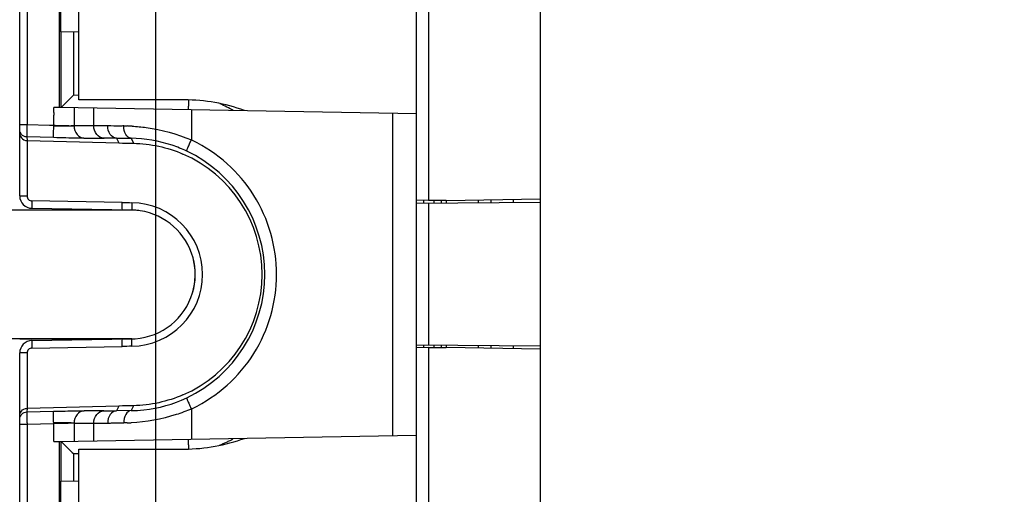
# Model space of a CAD drawing. Header units: millimetres. Extents: x 0 to 210, y 0 to 297.
# Tile 7 of 34: x 63 to 73, y 148 to 153. Entities that reach past the tile are written whole.
import ezdxf
from ezdxf.enums import TextEntityAlignment as Align

# ---------------------------------------------------------------- set-up
doc = ezdxf.new("R2010")
doc.units = ezdxf.units.MM
doc.header["$LTSCALE"] = 19.36
doc.layers.get('0').update_dxf_attribs({"linetype": 'CONTINUOUS'})
doc.layers.add('Z_DIM_2D', color=7, linetype='CONTINUOUS')
doc.styles.add('TEXTSTYLE_3', font='helveticaneueltw1g-ltcn.otf')
doc.dimstyles.new('DIMSTYLE_1', dxfattribs={"dimtxt": 2.1, "dimasz": 3.5, "dimexe": 1.5, "dimexo": 0, "dimgap": 0.525, "dimtad": 1, "dimdec": 0, "dimlfac": 4, "dimdsep": 46, "dimtxsty": 'TEXTSTYLE_3', "dimblk": '_FILLED', "dimblk1": '_FILLED', "dimblk2": '_FILLED', "dimcen": 0.09, "dimclrt": 5, "dimadec": 3, "dimazin": 2, "dimtp": 0.5, "dimtm": 0.5, "dimtfac": 1, "dimtdec": 0, "dimtofl": 0, "dimtmove": 0, "dimatfit": 3, "dimldrblk": '_FILLED', "dimfxl": 0, "dimtolj": 1, "dimarcsym": 0})
doc.dimstyles.new('DIMSTYLE_2', dxfattribs={"dimtxt": 2.1, "dimasz": 3.5, "dimexe": 1.5, "dimexo": 0, "dimgap": 0.525, "dimtad": 1, "dimdec": 3, "dimlfac": 4, "dimdsep": 46, "dimtxsty": 'TEXTSTYLE_3', "dimblk": '_FILLED', "dimblk1": '_FILLED', "dimblk2": '_FILLED', "dimcen": 0.09, "dimclrt": 5, "dimadec": 3, "dimazin": 2, "dimtp": 0.3, "dimtm": 0.3, "dimtfac": 1, "dimtdec": 3, "dimtofl": 0, "dimtmove": 0, "dimatfit": 3, "dimldrblk": '_FILLED', "dimfxl": 0, "dimtolj": 1, "dimarcsym": 0})
doc.dimstyles.new('DIMSTYLE_3', dxfattribs={"dimtxt": 2.1, "dimasz": 3.5, "dimexe": 1.5, "dimexo": 0, "dimgap": 0.525, "dimtad": 1, "dimdec": 1, "dimlfac": 4, "dimdsep": 46, "dimtxsty": 'TEXTSTYLE_3', "dimblk": '_FILLED', "dimblk1": '_FILLED', "dimblk2": '_FILLED', "dimcen": 0.09, "dimclrt": 5, "dimadec": 3, "dimazin": 2, "dimtp": 0.1, "dimtm": 0.1, "dimtfac": 1, "dimtdec": 1, "dimtofl": 0, "dimtmove": 0, "dimatfit": 3, "dimldrblk": '_FILLED', "dimfxl": 0, "dimtolj": 1, "dimarcsym": 0})

# ---------------------------------------------------------------- blocks, each defined once
blk = doc.blocks.new('*D7')
at = {"layer": 'Z_DIM_2D', "color": 2, "linetype": 'Continuous', "transparency": 16777216}
for p, q in [((64.2495, 151.0603), (59.2893, 151.0603)), ((60.7893, 151.0603), (60.7893, 150.4104)), ((60.7893, 149.7605), (60.7893, 150.4104)), ((60.7893, 150.4104), (60.7893, 144.8447)), ((64.2494, 149.7605), (59.2893, 149.7605))]:
    blk.add_line(p, q, dxfattribs=at)
at = {"layer": 'Z_DIM_2D', "color": 5, "linetype": 'Continuous', "transparency": 16777216, "style": 'TEXTSTYLE_3'}
blk.add_text('5.2', height=2.1, rotation=90, dxfattribs=at).set_placement((60.2643, 148.3708), align=Align.RIGHT)
blk = doc.blocks.new('_FILLED')
at = {"color": 0, "linetype": 'ByBlock'}
blk.add_solid([(0, 0), (-1, 0.125), (-1, -0.125)], dxfattribs=at)
blk = doc.blocks.new('_NONE')
blk = doc.blocks.new('*D9')
at = {"layer": 'Z_DIM_2D', "color": 2, "linetype": 'Continuous', "transparency": 16777216}
for p, q in [((64.4908, 139.8109), (64.4908, 166.9218)), ((104.4826, 162.1603), (104.4826, 166.9218)), ((64.4908, 165.4218), (84.4867, 165.4218)), ((104.4826, 165.4218), (84.4867, 165.4218))]:
    blk.add_line(p, q, dxfattribs=at)
at = {"layer": 'Z_DIM_2D', "color": 5, "linetype": 'Continuous', "transparency": 16777216, "style": 'TEXTSTYLE_3'}
blk.add_text('160', height=2.1, dxfattribs=at).set_placement((83.9456, 165.9468), align=Align.CENTER)
blk = doc.blocks.new('*D10')
at = {"layer": 'Z_DIM_2D', "color": 2, "linetype": 'Continuous', "transparency": 16777216}
for p, q in [((103.8441, 161.5104), (115.6861, 161.5104)), ((114.1861, 161.5104), (114.1861, 150.3357)), ((114.1861, 139.161), (114.1861, 150.3357)), ((65.1407, 139.161), (115.6861, 139.161))]:
    blk.add_line(p, q, dxfattribs=at)
at = {"layer": 'Z_DIM_2D', "color": 5, "linetype": 'Continuous', "transparency": 16777216, "style": 'TEXTSTYLE_3'}
blk.add_text('89.5', height=2.1, rotation=90, dxfattribs=at).set_placement((113.6611, 150.3357), align=Align.CENTER)

msp = doc.modelspace()

# ---------------------------------------------------------------- linework, layer by layer
at = {"color": 7, "linetype": 'Continuous'}
for p, q in [((68.36906, 137.91036), (68.36906, 162.91036)), ((63.71702, 152.17286), (63.71702, 161.17146)), ((64.77948, 152.17286), (63.71702, 152.17286)), ((67.11906, 151.12941), (68.36906, 151.14032)), ((67.11906, 149.70123), (67.11906, 151.12941)), ((64.23857, 151.06036), (63.11906, 151.06036)), ((63.11906, 149.76036), (64.23858, 149.76036)), ((67.11906, 149.70123), (68.36906, 149.69032)), ((63.71702, 141.90584), (63.71702, 148.64786)), ((63.71702, 148.64786), (64.78163, 148.64786))]:
    msp.add_line(p, q, dxfattribs=at)
at = {"color": 6, "linetype": 'Continuous'}
for p, q in [((63.11932, 151.20277), (63.11932, 162.60475)), ((63.51917, 152.0965), (63.51915, 161.16456)), ((67.11913, 151.12941), (67.11913, 156.70123)), ((63.53108, 153.10647), (63.53108, 152.8591)), ((63.53108, 152.8591), (63.71702, 152.86235)), ((63.53677, 152.09655), (63.53677, 152.8591)), ((63.51912, 152.09653), (63.46262, 152.09554)), ((63.51917, 152.09653), (63.51912, 152.09653)), ((67.11913, 152.03349), (63.51912, 152.09653)), ((63.56113, 152.1211), (63.57356, 152.13346)), ((63.86583, 151.91149), (63.66816, 151.91073)), ((63.19235, 151.79856), (63.19301, 151.76258)), ((63.19301, 151.76257), (63.19366, 151.2028)), ((63.19301, 151.76257), (64.11998, 151.73844)), ((67.23976, 151.15827), (67.11913, 151.16038)), ((67.41908, 151.15602), (67.23976, 151.15827)), ((67.36911, 151.15602), (67.36911, 151.1316)), ((67.41906, 151.15689), (68.36906, 151.17347)), ((67.41909, 151.15602), (67.41909, 151.13203)), ((67.74504, 151.13488), (67.74504, 151.16258)), ((67.86909, 151.16474), (67.86909, 151.13596)), ((68.09408, 151.16867), (68.09408, 151.13792)), ((64.24945, 151.0603), (63.24213, 151.07779)), ((63.24213, 149.74303), (64.24945, 149.76054)), ((64.24945, 149.76054), (64.25176, 149.76054)), ((63.11932, 138.21739), (63.11932, 149.61806)), ((63.19366, 149.61803), (63.19301, 149.05826)), ((67.11913, 144.12941), (67.11913, 149.70123)), ((67.23976, 149.67247), (67.11913, 149.67036)), ((67.23976, 149.67247), (67.41908, 149.67473)), ((67.36911, 149.69905), (67.36911, 149.67473)), ((68.36906, 149.65727), (67.41906, 149.67385)), ((67.41909, 149.69861), (67.41909, 149.67473)), ((67.74504, 149.66816), (67.74504, 149.69577)), ((67.86909, 149.69468), (67.86909, 149.666)), ((68.09408, 149.69272), (68.09408, 149.66207)), ((63.19301, 149.05825), (63.19235, 149.02228)), ((64.11998, 149.08238), (63.19301, 149.05826)), ((63.19317, 148.8973), (63.19413, 141.90392)), ((63.66751, 148.91008), (63.86583, 148.90934)), ((63.46195, 148.72529), (63.51913, 148.72429)), ((63.51913, 148.72429), (67.11827, 148.78732)), ((63.51913, 148.72429), (63.51918, 148.72429)), ((63.5192, 141.9096), (63.51918, 148.72432)), ((63.53677, 148.32421), (63.53677, 148.72427)), ((63.56116, 148.69967), (63.57361, 148.68733)), ((63.53108, 148.32421), (63.53108, 148.07684)), ((63.71702, 148.32096), (63.53108, 148.32421))]:
    msp.add_line(p, q, dxfattribs=at)
at = {"color": 9, "linetype": 'Continuous'}
for p, q in [((63.193, 162.36386), (63.19301, 151.92346)), ((67.23976, 156.67213), (67.23976, 151.15827)), ((63.66067, 152.86124), (63.66067, 152.21936)), ((63.71781, 152.21837), (63.66067, 152.21936)), ((63.46258, 151.91662), (63.4626, 152.01789)), ((63.46362, 152.04549), (63.4626, 152.01789)), ((63.66818, 152.09391), (63.66816, 151.91073)), ((63.86583, 151.91149), (63.86583, 152.09042)), ((64.8501, 152.07315), (64.8501, 151.76863)), ((66.88222, 148.78316), (66.88222, 152.03766)), ((63.11932, 151.92348), (63.19301, 151.92346)), ((63.19301, 151.92346), (63.42014, 151.91744)), ((63.42014, 151.91744), (63.46258, 151.91662)), ((63.4624, 151.90917), (63.46259, 151.91662)), ((64.16956, 151.9098), (64.20608, 151.90951)), ((63.46149, 151.79159), (63.19235, 151.79856)), ((63.76579, 151.78646), (63.76985, 151.78646)), ((63.76985, 151.78646), (63.96753, 151.78655)), ((63.96753, 151.78655), (63.9724, 151.78656)), ((64.09459, 151.78602), (64.11998, 151.73844)), ((64.09459, 151.78602), (64.24154, 151.78485)), ((64.24148, 151.78485), (64.26525, 151.73546)), ((64.26537, 151.73523), (64.26525, 151.73546)), ((63.11932, 151.20276), (63.19366, 151.20276)), ((64.15156, 151.13691), (63.24279, 151.15277)), ((67.1902, 151.15827), (67.1902, 151.13047)), ((67.2397, 151.13047), (67.2397, 149.70018)), ((67.29804, 151.13097), (67.29804, 151.15754)), ((63.19366, 149.61806), (63.11932, 149.61806)), ((63.24279, 149.66805), (64.15156, 149.68391)), ((67.19019, 149.70018), (67.19019, 149.67247)), ((67.23976, 149.67247), (67.23976, 144.15862)), ((67.29803, 149.6732), (67.29803, 149.69967)), ((63.19235, 149.02228), (63.46089, 149.02923)), ((63.96753, 149.03427), (63.76921, 149.03436)), ((64.11999, 149.08238), (64.09459, 149.03481)), ((64.24148, 149.03597), (64.09459, 149.03481)), ((64.26541, 149.08574), (64.24148, 149.03598)), ((64.8501, 149.05219), (64.8501, 148.74767)), ((63.19317, 148.8973), (63.11932, 148.89732)), ((63.46198, 148.90426), (63.19317, 148.8973)), ((63.46198, 148.90426), (63.4618, 148.91161)), ((63.46195, 148.72525), (63.46198, 148.90426)), ((63.66751, 148.91008), (63.6673, 148.803)), ((63.86583, 148.73041), (63.86583, 148.90934)), ((64.20439, 148.91129), (64.16936, 148.91102)), ((63.6673, 148.803), (63.66752, 148.7269)), ((63.66067, 148.60146), (63.71781, 148.60246)), ((63.66067, 148.60146), (63.66067, 148.32206))]:
    msp.add_line(p, q, dxfattribs=at)
at = {"color": 6, "linetype": 'Continuous'}
for centre, radius, start, end in [((82.22508, 133.30829), 26.5003, 134.470008, 134.734525), ((64.76633, 176.57032), 24.8403, 268.508994, 268.844567), ((64.23862, 150.41045), 1.32501, 293.408703, 66.591317), ((64.21247, 150.41042), 1.37826, 295.371599, 64.628174), ((64.23935, 150.41039), 0.64999, 85.667812, 89.108735), ((64.23935, 150.41039), 0.64999, 343.537644, 14.908882), ((64.23935, 150.41039), 0.64999, 270.890687, 273.952201), ((64.76622, 124.25351), 24.83728, 91.155464, 91.49093), ((83.88714, 169.1962), 28.86613, 225.274155, 225.516883)]:
    msp.add_arc(centre, radius, start, end, dxfattribs=at)
at = {"color": 7, "linetype": 'Continuous'}
for centre, radius, start, end in [((64.77711, 150.39717), 1.77569, 69.939589, 89.923675), ((64.23844, 150.4137), 0.64666, 85.667758, 89.028254), ((64.23806, 150.40872), 0.65165, 81.650176, 85.667812), ((64.23869, 150.41055), 0.64976, 14.908882, 81.68099), ((64.23439, 150.40955), 0.65416, 7.947804, 14.897193), ((64.242, 150.41035), 0.64651, 351.567379, 7.97013), ((64.2346, 150.41114), 0.65394, 343.559646, 351.594385), ((64.23866, 150.4102), 0.64979, 273.952201, 343.537644), ((64.23845, 150.40671), 0.64635, 270.971788, 273.951259), ((64.77711, 150.42349), 1.77563, 270.145834, 290.087392)]:
    msp.add_arc(centre, radius, start, end, dxfattribs=at)
at = {"color": 9, "linetype": 'Continuous'}
for centre, radius, start, end in [((71.06858, 152.05573), 6.24689, 179.336354, 179.508441), ((75.6664, 152.00222), 10.84502, 179.093313, 179.335001), ((63.21532, 152.04606), 0.2483, 359.868688, 1.155491), ((63.86009, 131.92045), 19.99104, 89.579173, 89.983533), ((64.15636, 150.22437), 1.68591, 86.732069, 88.309445), ((63.96861, 137.10846), 14.6781, 89.508215, 89.985188), ((64.10245, 150.23065), 1.71007, 63.601773, 64.074345), ((63.24428, 151.20323), 0.12495, 180.036791, 269.086847), ((65.01763, 200.74994), 49.62059, 268.999924, 269.11355), ((64.23878, 150.41034), 0.72487, 270.901139, 89.098857), ((63.24428, 149.61759), 0.12495, 90.913126, 179.970428), ((65.01763, 100.0709), 49.62057, 90.88645, 91.000076), ((63.96234, 165.23095), 16.19668, 270.018342, 270.467831), ((64.08941, 150.61261), 1.73596, 295.988904, 296.459057), ((63.86852, 166.69154), 17.7822, 269.991325, 270.446259), ((64.15667, 150.58704), 1.67646, 271.631858, 272.964791), ((75.70113, 148.81931), 10.87975, 180.681251, 180.88891)]:
    msp.add_arc(centre, radius, start, end, dxfattribs=at)
at = {"color": 6, "linetype": 'Continuous'}
for points, knots in [([(63.53678, 152.09654), (63.53784, 152.09965), (63.54859, 152.10626), (63.55528, 152.11528), (63.56113, 152.1211)], [0, 0, 0, 0, 0.2846924, 1, 1, 1, 1]), ([(63.11932, 151.83628), (63.11932, 151.8195), (63.13311, 151.78081), (63.17228, 151.76292), (63.19301, 151.76257)], [0, 0, 0, 0, 0.447346, 1, 1, 1, 1]), ([(63.11932, 148.98454), (63.11932, 149.00132), (63.13311, 149.04001), (63.17228, 149.05789), (63.19301, 149.05824)], [0, 0, 0, 0, 0.4473491, 1, 1, 1, 1]), ([(63.53677, 148.72427), (63.53784, 148.72116), (63.54856, 148.7145), (63.5553, 148.70549), (63.56116, 148.69967)], [0, 0, 0, 0, 0.2847093, 1, 1, 1, 1])]:
    msp.add_open_spline(points, degree=3, knots=knots, dxfattribs=at)
at = {"color": 9, "linetype": 'Continuous'}
for points, knots in [([(64.82207, 152.0741), (64.82139, 152.07412), (64.8227, 152.07856), (64.82122, 152.08345), (64.8221, 152.09552), (64.82188, 152.10412), (64.82192, 152.10933)], [0, 0, 0, 0, 0.0574704, 0.2394264, 0.5569158, 1, 1, 1, 1]), ([(63.19301, 151.92346), (63.19263, 151.9077), (63.19208, 151.87855), (63.19148, 151.84408), (63.19167, 151.82174), (63.19133, 151.80993), (63.19235, 151.80319), (63.19167, 151.7992), (63.19235, 151.79856)], [0, 0, 0, 0, 0.3785643, 0.7007831, 0.825138, 0.9186482, 0.9775446, 1, 1, 1, 1]), ([(63.46149, 151.79159), (63.46092, 151.79218), (63.46153, 151.79568), (63.46064, 151.80182), (63.46097, 151.8127), (63.46083, 151.83413), (63.46148, 151.86685), (63.46203, 151.89456), (63.4624, 151.90917)], [0, 0, 0, 0, 0.0210268, 0.0770301, 0.1676857, 0.2925787, 0.6271072, 1, 1, 1, 1]), ([(63.66816, 151.91073), (63.65508, 151.90998), (63.5865, 151.90789), (63.5179, 151.90925), (63.4624, 151.90917)], [0, 0, 0, 0, 0.1909196, 1, 1, 1, 1]), ([(63.46258, 151.91662), (63.48273, 151.91615), (63.55125, 151.91444), (63.61984, 151.91368), (63.66815, 151.91073)], [0, 0, 0, 0, 0.2939395, 1, 1, 1, 1]), ([(63.66816, 151.91073), (63.6683, 151.8802), (63.68583, 151.81998), (63.74283, 151.78747), (63.76985, 151.78646)], [0, 0, 0, 0, 0.5302577, 1, 1, 1, 1]), ([(63.96753, 151.78655), (63.94039, 151.78757), (63.8832, 151.82034), (63.86584, 151.88086), (63.86583, 151.91149)], [0, 0, 0, 0, 0.4699536, 1, 1, 1, 1]), ([(64.09459, 151.78602), (64.07031, 151.78705), (64.01892, 151.82402), (64.0069, 151.88073), (64.00691, 151.91095)], [0, 0, 0, 0, 0.4458316, 1, 1, 1, 1]), ([(64.16956, 151.9098), (64.15524, 151.90942), (64.10102, 151.90839), (64.04676, 151.90909), (64.00692, 151.91095)], [0, 0, 0, 0, 0.2643051, 1, 1, 1, 1]), ([(64.24148, 151.78485), (64.22026, 151.78577), (64.17635, 151.82805), (64.16921, 151.87993), (64.16956, 151.9098)], [0, 0, 0, 0, 0.4156129, 1, 1, 1, 1]), ([(64.25239, 151.90758), (64.30016, 151.90509), (64.50433, 151.8846), (64.70507, 151.82942), (64.8501, 151.76863)], [0, 0, 0, 0, 0.233219, 1, 1, 1, 1]), ([(63.19235, 151.79856), (63.18629, 151.79871), (63.16128, 151.80276), (63.13833, 151.82006), (63.12911, 151.83685)], [0, 0, 0, 0, 0.2405976, 1, 1, 1, 1]), ([(63.76579, 151.78646), (63.74619, 151.78649), (63.64474, 151.78726), (63.54331, 151.78948), (63.46149, 151.79159)], [0, 0, 0, 0, 0.1932294, 1, 1, 1, 1]), ([(64.80304, 151.65573), (64.75591, 151.67807), (64.57691, 151.75066), (64.38231, 151.78394), (64.24151, 151.78485)], [0, 0, 0, 0, 0.2703058, 1, 1, 1, 1]), ([(64.80304, 151.65573), (64.8024, 151.65629), (64.80374, 151.66008), (64.80515, 151.66605), (64.80953, 151.67704), (64.8179, 151.69794), (64.83173, 151.72913), (64.84371, 151.7551), (64.8501, 151.76863)], [0, 0, 0, 0, 0.0208132, 0.076232, 0.1698127, 0.2985705, 0.6338483, 1, 1, 1, 1]), ([(64.86288, 149.05849), (64.98788, 149.1207), (65.2244, 149.27673), (65.4966, 149.60253), (65.66983, 149.98999), (65.72877, 150.41051), (65.66977, 150.83101), (65.49652, 151.21846), (65.22424, 151.54413), (64.98782, 151.70034), (64.86276, 151.76241)], [0, 0, 0, 0, 0.1249641, 0.2499535, 0.3749598, 0.5000073, 0.6250525, 0.7500577, 0.8750422, 1, 1, 1, 1]), ([(63.19366, 151.2028), (63.19382, 151.19017), (63.20401, 151.16383), (63.23017, 151.15314), (63.24279, 151.15277)], [0, 0, 0, 0, 0.5001198, 1, 1, 1, 1]), ([(63.24279, 151.15277), (63.24263, 151.14352), (63.24241, 151.12592), (63.24195, 151.10486), (63.24215, 151.09133), (63.24162, 151.08389), (63.24258, 151.08078), (63.24166, 151.0778), (63.24213, 151.07779)], [0, 0, 0, 0, 0.3702508, 0.7070301, 0.8333952, 0.9251218, 0.981038, 1, 1, 1, 1]), ([(64.15091, 151.06192), (64.15042, 151.06193), (64.15135, 151.06498), (64.15039, 151.06812), (64.15092, 151.07554), (64.15073, 151.08875), (64.15118, 151.10975), (64.1514, 151.12736), (64.15156, 151.13691)], [0, 0, 0, 0, 0.0194947, 0.0763805, 0.168576, 0.2928756, 0.6178506, 1, 1, 1, 1]), ([(64.24996, 151.13529), (64.24981, 151.12574), (64.24962, 151.10813), (64.24922, 151.08712), (64.24943, 151.07392), (64.24892, 151.06649), (64.24989, 151.06337), (64.24896, 151.0603), (64.24945, 151.0603)], [0, 0, 0, 0, 0.3821802, 0.7071727, 0.831471, 0.923658, 0.980528, 1, 1, 1, 1]), ([(63.24213, 149.74303), (63.24166, 149.74303), (63.24258, 149.74004), (63.24162, 149.73694), (63.24215, 149.7295), (63.24195, 149.71597), (63.24241, 149.69491), (63.24263, 149.6773), (63.24279, 149.66805)], [0, 0, 0, 0, 0.0189616, 0.0748779, 0.1666049, 0.2929701, 0.6297493, 1, 1, 1, 1]), ([(64.15156, 149.68391), (64.1514, 149.69347), (64.15118, 149.71107), (64.15073, 149.73207), (64.15092, 149.74528), (64.15039, 149.7527), (64.15135, 149.75584), (64.15042, 149.75889), (64.15091, 149.7589)], [0, 0, 0, 0, 0.382151, 0.7071273, 0.8314261, 0.923621, 0.9805058, 1, 1, 1, 1]), ([(64.24996, 149.68553), (64.24981, 149.69509), (64.24962, 149.71269), (64.24922, 149.7337), (64.24943, 149.7469), (64.24892, 149.75433), (64.24989, 149.75745), (64.24896, 149.76052), (64.24945, 149.76052)], [0, 0, 0, 0, 0.3821802, 0.7071727, 0.831471, 0.923658, 0.980528, 1, 1, 1, 1]), ([(63.24279, 149.66805), (63.23017, 149.66775), (63.20406, 149.65694), (63.19377, 149.63065), (63.19366, 149.61803)], [0, 0, 0, 0, 0.4999182, 1, 1, 1, 1]), ([(64.2415, 149.03597), (64.28478, 149.03625), (64.47744, 149.04698), (64.66787, 149.10102), (64.80304, 149.1651)], [0, 0, 0, 0, 0.2243896, 1, 1, 1, 1]), ([(64.80304, 149.1651), (64.8024, 149.16453), (64.80374, 149.16074), (64.80515, 149.15477), (64.80953, 149.14378), (64.8179, 149.12289), (64.83173, 149.0917), (64.84371, 149.06572), (64.8501, 149.05219)], [0, 0, 0, 0, 0.0208055, 0.0762329, 0.1698133, 0.2985696, 0.6338467, 1, 1, 1, 1]), ([(63.12909, 148.98396), (63.13226, 148.98973), (63.1472, 149.01042), (63.17362, 149.02179), (63.19235, 149.02228)], [0, 0, 0, 0, 0.2599357, 1, 1, 1, 1]), ([(63.19235, 149.02228), (63.19167, 149.02165), (63.19234, 149.01764), (63.19132, 149.0109), (63.19166, 148.99908), (63.19148, 148.97673), (63.19206, 148.94223), (63.19272, 148.91307), (63.19317, 148.8973)], [0, 0, 0, 0, 0.0224668, 0.0813726, 0.1748949, 0.2992634, 0.6214915, 1, 1, 1, 1]), ([(63.4618, 148.91161), (63.46143, 148.92623), (63.46088, 148.95394), (63.46023, 148.98667), (63.46037, 149.00811), (63.46004, 149.019), (63.46093, 149.02514), (63.46032, 149.02864), (63.46089, 149.02923)], [0, 0, 0, 0, 0.3728746, 0.7074156, 0.8323132, 0.9229705, 0.9789736, 1, 1, 1, 1]), ([(63.46089, 149.02923), (63.49109, 149.03001), (63.59385, 149.03242), (63.69663, 149.03436), (63.76921, 149.03436)], [0, 0, 0, 0, 0.2939113, 1, 1, 1, 1]), ([(63.76921, 149.03436), (63.74216, 149.03335), (63.68516, 149.00081), (63.66765, 148.9406), (63.66751, 148.91008)], [0, 0, 0, 0, 0.4700114, 1, 1, 1, 1]), ([(63.86583, 148.90934), (63.86584, 148.93996), (63.8832, 149.00048), (63.94039, 149.03326), (63.96753, 149.03427)], [0, 0, 0, 0, 0.5300462, 1, 1, 1, 1]), ([(64.09459, 149.03481), (64.07031, 149.03378), (64.01892, 148.99682), (64.0069, 148.94008), (64.00702, 148.90987)], [0, 0, 0, 0, 0.4459179, 1, 1, 1, 1]), ([(64.24148, 149.03597), (64.22026, 149.03505), (64.17634, 148.99274), (64.1692, 148.94091), (64.16936, 148.91102)], [0, 0, 0, 0, 0.4154616, 1, 1, 1, 1]), ([(64.8501, 149.05219), (64.79951, 149.03101), (64.60422, 148.95882), (64.39644, 148.91994), (64.24332, 148.91279)], [0, 0, 0, 0, 0.2635377, 1, 1, 1, 1]), ([(63.66751, 148.91008), (63.65444, 148.91082), (63.58587, 148.91289), (63.51728, 148.91152), (63.4618, 148.91161)], [0, 0, 0, 0, 0.1909805, 1, 1, 1, 1]), ([(63.66751, 148.91008), (63.65447, 148.90928), (63.58599, 148.90632), (63.51745, 148.90544), (63.46198, 148.90426)], [0, 0, 0, 0, 0.1905985, 1, 1, 1, 1]), ([(64.00702, 148.90987), (64.01974, 148.91047), (64.07383, 148.91239), (64.12799, 148.91213), (64.16936, 148.91102)], [0, 0, 0, 0, 0.2353215, 1, 1, 1, 1]), ([(64.82215, 148.68995), (64.82207, 148.69648), (64.82192, 148.71454), (64.82161, 148.7326), (64.82189, 148.74414)], [0, 0, 0, 0, 0.3612043, 1, 1, 1, 1]), ([(65.13521, 148.68694), (65.15857, 148.69708), (65.19348, 148.7135), (65.24016, 148.73346), (65.26375, 148.74568), (65.27238, 148.75506)], [0, 0, 0, 0, 0.497526, 0.7509045, 1, 1, 1, 1])]:
    msp.add_open_spline(points, degree=3, knots=knots, dxfattribs=at)
for points in [[(65.27237, 152.06577), (65.22897, 152.08936), (65.18533, 152.11267), (65.14027, 152.13291)], [(63.12911, 151.83685), (63.12302, 151.84794), (63.11932, 151.86086), (63.11932, 151.87352)], [(63.11932, 148.94732), (63.11932, 148.95996), (63.12301, 148.97288), (63.12909, 148.98396)]]:
    msp.add_open_spline(points, degree=3, dxfattribs=at)
at = {"color": 6, "linetype": 'Continuous'}
for points in [[(63.46357, 152.05107), (63.46291, 152.0659), (63.46337, 152.08076), (63.46261, 152.09558)], [(64.26543, 151.73508), (64.43583, 151.73164), (64.60863, 151.69403), (64.76504, 151.62632)], [(64.76504, 149.19451), (64.60861, 149.12678), (64.43579, 149.08917), (64.26537, 149.08574)]]:
    msp.add_open_spline(points, degree=3, dxfattribs=at)

# ---------------------------------------------------------------- dimensions: what is measured, and where the dimension line sits
at = {"layer": 'Z_DIM_2D', "color": 2, "linetype": 'Continuous'}
dim = msp.add_linear_dim(base=(104.4826, 165.42181), p1=(64.49078, 139.81093), p2=(104.4826, 162.16026), dimstyle='DIMSTYLE_1', override={"dimblk1": 'NONE', "dimblk2": 'NONE', "dimsah": 1}, dxfattribs=at)
dim.commit()
dim.dimension.update_dxf_attribs({"geometry": '*D9', "text_midpoint": (83.9887, 165.42181), "dimtype": 160})
for base, p1, p2, dimstyle, picture, middle in [((114.18607, 139.16096), (103.84406, 161.51036), (65.14073, 139.16096), 'DIMSTYLE_2', '*D10', (114.18607, 150.33566)), ((60.7893, 149.76052), (64.24946, 151.0603), (64.24945, 149.76052), 'DIMSTYLE_3', '*D7', (60.7893, 146.59991))]:
    dim = msp.add_linear_dim(base=base, p1=p1, p2=p2, angle=270, dimstyle=dimstyle, override={"dimblk1": 'NONE', "dimblk2": 'NONE', "dimsah": 1}, dxfattribs=at)
    dim.commit()
    dim.dimension.update_dxf_attribs({"geometry": picture, "text_midpoint": middle, "dimtype": 160})

doc.saveas('drawing.dxf')
